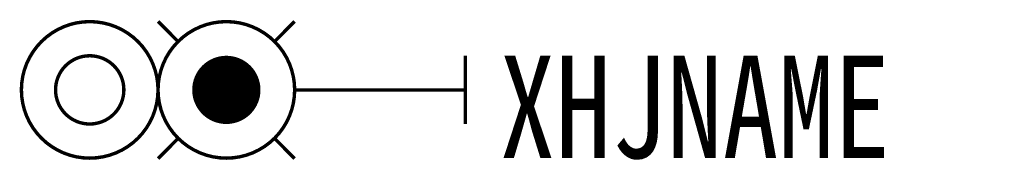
# Model space of a CAD drawing. Header units: inches. Extents: x -13.1 to 15.8, y 3.9 to 8.1.
import ezdxf

# ---------------------------------------------------------------- set-up
doc = ezdxf.new("R2010")
doc.units = ezdxf.units.IN
doc.header["$MEASUREMENT"] = 0
doc.styles.add('HZ', font='SimSun.ttf', dxfattribs={"width": 0.8})

msp = doc.modelspace()

# ---------------------------------------------------------------- linework, layer by layer
at = {"const_width": 0.1}
for points in [[(-13, 6, 1), (-9, 6, 1)], [(-12, 6, 1), (-10, 6, 1)]]:
    msp.add_lwpolyline(points, format="xyb", close=True, dxfattribs=at)
at = {"color": 5, "const_width": 0.1}
for points in [[(-9, 8.007), (-8.416, 7.42)], [(-5, 8.007), (-5.584, 7.42)], [(-8.409, 4.58), (-9, 3.986)], [(-5.591, 4.58), (-5, 3.986)]]:
    msp.add_lwpolyline(points, dxfattribs=at)
at = {"color": 5}
for points, const_width in [([(-9, 6, 1), (-5, 6, 1)], 0.1), ([(-7.5, 6, 1), (-6.5, 6, 1)], 1)]:
    msp.add_lwpolyline(points, format="xyb", close=True, dxfattribs=dict(at, const_width=const_width))
at = {"const_width": 0.1}
for points in [[(0, 7), (0, 5)], [(0, 6), (-5, 6)]]:
    msp.add_lwpolyline(points, dxfattribs=at)

# ---------------------------------------------------------------- texts
at = {"style": 'HZ', "width": 0.8}
msp.add_attdef('XHJNAME', (1, 4), 'D2', height=3, dxfattribs=at)

doc.saveas('drawing.dxf')
